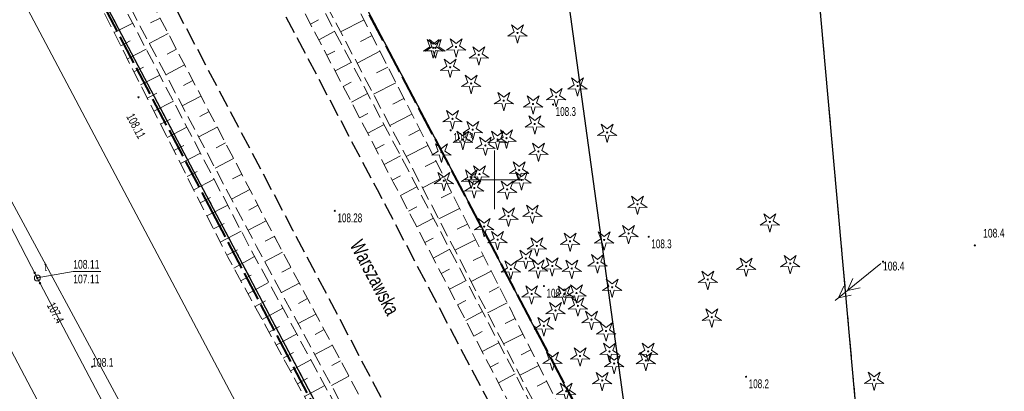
# Model space of a CAD drawing. Header units: metres. Extents: x 7529521 to 7531797, y 5723878 to 5728074.
# Tile 78 of 90: x 7529810 to 7529893, y 5727532 to 5727564. Entities that reach past the tile are written whole.
import ezdxf
from ezdxf.enums import TextEntityAlignment as Align

# ---------------------------------------------------------------- set-up
doc = ezdxf.new("R2010")
doc.units = ezdxf.units.M
for name, pattern in [('11', [3, 2.5, -0.5]), ('4_1', [0]), ('4_SUPE_01', [0]), ('4_SUPT_01', [0]), ('4_SUPW_01', [0]), ('GDE', [0]), ('GUK', [2, 1.5, -0.5]), ('GUZ', [1, 0.5, -0.5]), ('L_0_05', [1.75, 1.25, -0.5]), ('L_0_06', [2, 1.5, -0.5])]:
    doc.linetypes.add(name, pattern=pattern)
doc.layers.get('0').update_dxf_attribs({"color": 252})
for name, color, linetype, lineweight in [('Dzialki', 80, 'GDE', 30), ('jezdnia', 252, 'L_0_06', 18), ('k', 252, 'Continuous', 18), ('Kontury', 252, 'GUK', 18), ('KTUL_E_T_0', 252, 'Continuous', 25), ('MPZP', 130, '11', 40), ('RTPW_T_0', 252, 'Continuous', 15), ('RTPW_T_1', 252, 'Continuous', 15), ('skarpa nieumocniona', 252, 'L_0_05', 18), ('SUPE_L_1', 240, '4_SUPE_01', 18), ('SUPE_L_2', 240, '4_SUPE_01', 18), ('SUPT_L_0', 30, '4_SUPT_01', 18), ('SUPW_L_2', 150, '4_SUPW_01', 18), ('SUTT_T_0', 30, 'Continuous', 18), ('SUUT_E_T_9', 30, 'Continuous', 15), ('SUUT_T_1', 30, 'Continuous', 18), ('Uzytki', 252, 'GUZ', 18), ('wysokosci_naturalne', 7, 'Continuous', 18), ('wysokosci_sztuczne', 7, 'Continuous', 18)]:
    doc.layers.add(name, color=color, linetype=linetype, lineweight=lineweight)
doc.styles.get("Standard").update_dxf_attribs({"font": 'arial.ttf'})

# ---------------------------------------------------------------- blocks, each defined once
blk = doc.blocks.new('2_RTPW02')
at = {"linetype": 'Continuous'}
blk.add_circle((0, 0), 0.045, dxfattribs=at)
blk = doc.blocks.new('2_RTPW01')
at = {"linetype": 'Continuous'}
blk.add_circle((0, 0), 0.045, dxfattribs=at)
blk = doc.blocks.new('4_SUPS01_07')
at = {"linetype": 'Continuous'}
blk.add_circle((0, 0), 0.0625, dxfattribs=at)
blk = doc.blocks.new('4_SUUS15_07')
at = {"linetype": 'Continuous'}
blk.add_circle((0, 0), 0.25, dxfattribs=at)
blk = doc.blocks.new('OBOP01_01')
at = {"linetype": 'Continuous', "lineweight": 18}
blk.add_hatch(color=0, dxfattribs=at).paths.add_polyline_path([(0, -0.1, 1), (0, 0.1, 1)])
at = {"color": 0, "linetype": 'Continuous', "lineweight": 18, "flags": 128}
blk.add_lwpolyline([(0, -1.74), (-0.35, -0.48), (-1.65, -0.54), (-0.57, 0.18), (-1.02, 1.4), (0, 0.6), (1.02, 1.4), (0.57, 0.18), (1.65, -0.54), (0.35, -0.48), (0, -1.74)], dxfattribs=at)
at = {"color": 0, "linetype": 'Continuous', "lineweight": 18}
blk.add_circle((0, 0), 0.1, dxfattribs=at)
blk = doc.blocks.new('RTPW01')
at = {"linetype": 'Continuous', "lineweight": 13}
blk.add_hatch(color=0, dxfattribs=at).paths.add_polyline_path([(0, -0.09, 1), (0, 0.09, 1)])
at = {"color": 0, "linetype": 'Continuous', "lineweight": 13}
blk.add_circle((0, 0), 0.0906, dxfattribs=at)
blk = doc.blocks.new('RTPW02')
at = {"linetype": 'Continuous', "lineweight": 13}
blk.add_hatch(color=0, dxfattribs=at).paths.add_polyline_path([(0, -0.09, 1), (0, 0.09, 1)])
at = {"color": 0, "linetype": 'Continuous', "lineweight": 13}
blk.add_circle((0, 0), 0.0906, dxfattribs=at)

msp = doc.modelspace()

# ---------------------------------------------------------------- linework, layer by layer
at = {"layer": 'Dzialki'}
for p, q in [((7529883.55, 5727438.51), (7529764.49, 5727664.25)), ((7529862.56, 5727519.97), (7529842.662, 5727664.508)), ((7529885.83, 5727475.19), (7529874.1, 5727605.344)), ((7529834.29, 5727573.74), (7529847.41, 5727548.8)), ((7529847.41, 5727548.8), (7529862.56, 5727519.97))]:
    msp.add_line(p, q, dxfattribs=at)
at = {"layer": 'jezdnia', "color": 251, "lineweight": 30, "flags": 128}
for points in [[(7529691.09, 5727830.87), (7529707.47, 5727799.92), (7529712.07, 5727791.13), (7529726.83, 5727763.24), (7529737.15, 5727743.67), (7529748.49, 5727722.19), (7529759.95, 5727700.53), (7529774.51, 5727673.1), (7529786.56, 5727650.33), (7529799.02, 5727626.67), (7529815.06, 5727596.45), (7529826.26, 5727575.13), (7529839.99, 5727549.18), (7529856.24, 5727518.3), (7529870.76, 5727490.93), (7529880.14, 5727473.23)], [(7529873.09, 5727469.59), (7529863.47, 5727487.68), (7529849.39, 5727514.32), (7529832.85, 5727545.65), (7529819.44, 5727571.03), (7529807.76, 5727593.05), (7529791.96, 5727622.96), (7529779.37, 5727646.68), (7529767.44, 5727669.23), (7529763.72, 5727676.13), (7529752.62, 5727697.22), (7529741.62, 5727718.07), (7529735.02, 5727730.45), (7529729.78, 5727740.26), (7529723.3, 5727752.49), (7529719.93, 5727759.11), (7529704.22, 5727788.65), (7529700.19, 5727796.33), (7529683.78, 5727827.48)]]:
    msp.add_lwpolyline(points, dxfattribs=at)
at = {"layer": 'k', "linetype": 'Continuous', "lineweight": 18, "flags": 128}
for points in [[(7529850, 5727547.5), (7529850, 5727552.5)], [(7529847.5, 5727550), (7529852.5, 5727550)]]:
    msp.add_lwpolyline(points, dxfattribs=at)
at = {"layer": 'Kontury'}
for p, q in [((7529883.55, 5727438.51), (7529764.49, 5727664.25)), ((7529885.83, 5727475.19), (7529874.1, 5727605.344)), ((7529834.29, 5727573.74), (7529847.41, 5727548.8)), ((7529847.41, 5727548.8), (7529862.56, 5727519.97))]:
    msp.add_line(p, q, dxfattribs=at)
at = {"layer": 'MPZP'}
for points in [[(7529734.002, 5727757.724), (7529748.647, 5727733.924), (7529757.941, 5727716.335), (7529815.493, 5727609.144), (7529862.662, 5727519.935), (7529885.936, 5727475.22), (7529924.912, 5727399.134), (7529950.077, 5727351.576), (7529994.411, 5727268.312), (7530012.901, 5727233.03), (7530025.434, 5727235.532), (7530024.847, 5727266.417), (7530016.159, 5727335.096)], [(7529930.787, 5727330.978), (7529938.191, 5727335.089), (7529919.772, 5727369.926), (7529878.964, 5727446.926), (7529849.379, 5727502.629), (7529826.25, 5727546.699), (7529777.188, 5727639.718), (7529755.108, 5727681.966)]]:
    msp.add_lwpolyline(points, dxfattribs=at)
at = {"layer": 'skarpa nieumocniona', "color": 252, "lineweight": 18, "flags": 128}
for points in [[(7529873.95, 5727492.02), (7529883.15, 5727474.73), (7529881.53, 5727473.69), (7529872.27, 5727491.4), (7529857.46, 5727519.14), (7529841.38, 5727549.79), (7529827.75, 5727575.78), (7529816.4, 5727596.89), (7529800.43, 5727627.4), (7529788.07, 5727650.98), (7529775.85, 5727673.83), (7529761.3, 5727701.31), (7529749.89, 5727722.83), (7529745.5, 5727731.66), (7529738.59, 5727744.81), (7529734.71, 5727751.78), (7529721.04, 5727777.76), (7529718.78, 5727785.32), (7529719.26, 5727785.97), (7529720.21, 5727785.32), (7529722.57, 5727778.44), (7529735.98, 5727752.58), (7529740.01, 5727745.83), (7529746.87, 5727731.94), (7529751.37, 5727723.57), (7529762.58, 5727702.14), (7529777.07, 5727674.48), (7529789.27, 5727651.65), (7529801.89, 5727628.09), (7529817.98, 5727597.91), (7529829.11, 5727576.38), (7529842.73, 5727550.66), (7529858.69, 5727520.28)], [(7529858.92, 5727520.36), (7529843.13, 5727550.74), (7529829.54, 5727576.54), (7529818.17, 5727598.1), (7529802.25, 5727628.37), (7529789.72, 5727651.74), (7529777.43, 5727674.73), (7529763.01, 5727702.36), (7529751.66, 5727723.77), (7529747.02, 5727732.68), (7529742.07, 5727742.55), (7529740.3, 5727746.07), (7529736.28, 5727752.79), (7529722.96, 5727778.55), (7529720.51, 5727785.62), (7529720.17, 5727786.62), (7529721.18, 5727786.48), (7529724.18, 5727779.07), (7529737.32, 5727753.55), (7529741.39, 5727746.1), (7529742.57, 5727742.92), (7529747.41, 5727733.07), (7529748.3, 5727732.22), (7529752.64, 5727724.24), (7529763.4, 5727702.64), (7529778.13, 5727675.21), (7529790.55, 5727652.18), (7529803.03, 5727628.86), (7529819.57, 5727598.9), (7529831.73, 5727577.64), (7529844.97, 5727551.67), (7529860.4, 5727521.06), (7529876.28, 5727494.45), (7529882.07, 5727494.15), (7529885.62, 5727490.52), (7529890.11, 5727480.28), (7529885.98, 5727473.4), (7529884.03, 5727475.04), (7529874.36, 5727492.23)], [(7529846.8, 5727512.64), (7529829.72, 5727544.31), (7529816.42, 5727569.45), (7529804.91, 5727591.65), (7529789.16, 5727621.57), (7529776.58, 5727645.33), (7529764.97, 5727667.76), (7529760.01, 5727677.05), (7529759.96, 5727677.9), (7529761.51, 5727677.21), (7529766.14, 5727668.43), (7529777.93, 5727645.98), (7529790.57, 5727622.09), (7529806.32, 5727592.32), (7529818.12, 5727570.22), (7529831.27, 5727545.1), (7529848.11, 5727513.6), (7529862.06, 5727486.96), (7529871.59, 5727468.94), (7529870.28, 5727468.2), (7529860.61, 5727486.33)], [(7529870.07, 5727468.11), (7529868.75, 5727467.29), (7529858.89, 5727485.31), (7529844.74, 5727511.64), (7529827.24, 5727543.46), (7529814.57, 5727568.44), (7529803.32, 5727591.22), (7529787.67, 5727620.56), (7529775.56, 5727644.97), (7529763.83, 5727667.21), (7529758.27, 5727676.87), (7529759, 5727677.39), (7529759.52, 5727676.72), (7529764.61, 5727667.54), (7529776.27, 5727645.22), (7529788.77, 5727621.28), (7529804.47, 5727591.5), (7529816.06, 5727569.24), (7529829.17, 5727544.17), (7529846.44, 5727512.43), (7529860.26, 5727486.07)]]:
    msp.add_lwpolyline(points, close=True, dxfattribs=at)
at = {"layer": 'skarpa nieumocniona', "color": 252, "linetype": 'Continuous', "lineweight": 18, "flags": 128}
for points in [[(7529821.497, 5727563.775), (7529820.684, 5727563.35)], [(7529834.318, 5727563.257), (7529834.999, 5727563.614)], [(7529838.882, 5727563.61), (7529836.889, 5727562.594)], [(7529817.57, 5727562.529), (7529819.153, 5727563.332)], [(7529835.015, 5727561.928), (7529836.383, 5727562.645)], [(7529818.135, 5727561.414), (7529818.934, 5727561.819)], [(7529822.192, 5727562.446), (7529820.573, 5727561.599)], [(7529839.563, 5727562.273), (7529838.576, 5727561.77)], [(7529818.701, 5727560.3), (7529820.311, 5727561.116)], [(7529822.887, 5727561.117), (7529822.081, 5727560.695)], [(7529835.712, 5727560.6), (7529836.398, 5727560.96)], [(7529840.244, 5727560.937), (7529838.287, 5727559.94)], [(7529819.266, 5727559.185), (7529820.078, 5727559.596)], [(7529823.583, 5727559.788), (7529821.976, 5727558.948)], [(7529836.409, 5727559.272), (7529837.787, 5727559.994)], [(7529840.925, 5727559.6), (7529839.955, 5727559.106)], [(7529819.832, 5727558.07), (7529821.469, 5727558.9)], [(7529824.278, 5727558.459), (7529823.478, 5727558.04)], [(7529837.105, 5727557.943), (7529837.797, 5727558.306)], [(7529841.606, 5727558.264), (7529839.685, 5727557.285)], [(7529820.397, 5727556.955), (7529821.222, 5727557.374)], [(7529824.973, 5727557.13), (7529823.38, 5727556.296)], [(7529837.802, 5727556.615), (7529839.191, 5727557.343)], [(7529842.287, 5727556.927), (7529841.335, 5727556.442)], [(7529820.962, 5727555.84), (7529822.627, 5727556.684)], [(7529821.528, 5727554.725), (7529822.367, 5727555.151)], [(7529825.668, 5727555.8), (7529824.875, 5727555.385)], [(7529838.499, 5727555.286), (7529839.196, 5727555.652)], [(7529842.968, 5727555.591), (7529841.083, 5727554.63)], [(7529822.093, 5727553.611), (7529823.784, 5727554.468)], [(7529826.364, 5727554.471), (7529824.783, 5727553.644)], [(7529839.195, 5727553.958), (7529840.595, 5727554.692)], [(7529843.649, 5727554.254), (7529842.715, 5727553.779)], [(7529822.658, 5727552.496), (7529823.511, 5727552.928)], [(7529827.059, 5727553.142), (7529826.272, 5727552.73)], [(7529839.892, 5727552.63), (7529840.595, 5727552.998)], [(7529844.33, 5727552.918), (7529842.481, 5727551.975)], [(7529823.224, 5727551.381), (7529824.942, 5727552.252)], [(7529827.754, 5727551.813), (7529826.186, 5727550.993)], [(7529840.589, 5727551.301), (7529842, 5727552.041)], [(7529845.011, 5727551.581), (7529844.093, 5727551.118)], [(7529823.789, 5727550.266), (7529824.655, 5727550.705)], [(7529824.355, 5727549.151), (7529826.1, 5727550.037)], [(7529828.449, 5727550.484), (7529827.669, 5727550.076)], [(7529841.285, 5727549.973), (7529841.994, 5727550.344)], [(7529845.686, 5727550.242), (7529843.867, 5727549.324)], [(7529841.982, 5727548.644), (7529843.4, 5727549.388)], [(7529824.92, 5727548.036), (7529825.8, 5727548.483)], [(7529829.145, 5727549.155), (7529827.59, 5727548.341)], [(7529846.361, 5727548.902), (7529845.46, 5727548.448)], [(7529825.485, 5727546.922), (7529827.258, 5727547.821)], [(7529829.84, 5727547.826), (7529829.066, 5727547.421)], [(7529842.679, 5727547.316), (7529843.388, 5727547.688)], [(7529847.037, 5727547.563), (7529845.25, 5727546.662)], [(7529843.375, 5727545.988), (7529844.795, 5727546.732)], [(7529826.051, 5727545.807), (7529826.944, 5727546.26)], [(7529830.535, 5727546.497), (7529828.993, 5727545.69)], [(7529847.712, 5727546.224), (7529846.827, 5727545.777)], [(7529826.616, 5727544.692), (7529828.416, 5727545.605)], [(7529831.231, 5727545.167), (7529830.463, 5727544.766)], [(7529844.072, 5727544.659), (7529844.783, 5727545.032)], [(7529848.387, 5727544.884), (7529846.633, 5727544)], [(7529827.182, 5727543.577), (7529828.088, 5727544.037)], [(7529827.78, 5727542.48), (7529829.554, 5727543.456)], [(7529831.937, 5727543.844), (7529830.414, 5727543.03)], [(7529844.769, 5727543.331), (7529846.191, 5727544.077)], [(7529849.063, 5727543.545), (7529848.194, 5727543.107)], [(7529832.645, 5727542.521), (7529831.885, 5727542.115)], [(7529828.383, 5727541.385), (7529829.267, 5727541.871)], [(7529845.466, 5727542.002), (7529846.177, 5727542.376)], [(7529849.738, 5727542.205), (7529848.017, 5727541.338)], [(7529828.985, 5727540.289), (7529830.75, 5727541.26)], [(7529833.352, 5727541.199), (7529831.837, 5727540.389)], [(7529846.162, 5727540.674), (7529847.586, 5727541.421)], [(7529850.413, 5727540.866), (7529849.561, 5727540.436)], [(7529829.587, 5727539.194), (7529830.467, 5727539.678)], [(7529834.059, 5727539.876), (7529833.304, 5727539.472)], [(7529846.859, 5727539.346), (7529847.571, 5727539.719)], [(7529851.089, 5727539.527), (7529849.4, 5727538.676)], [(7529830.19, 5727538.099), (7529831.945, 5727539.064)], [(7529834.766, 5727538.553), (7529833.261, 5727537.748)], [(7529847.556, 5727538.017), (7529848.982, 5727538.765)], [(7529830.792, 5727537.003), (7529831.667, 5727537.485)], [(7529851.764, 5727538.187), (7529850.928, 5727537.766)], [(7529831.394, 5727535.908), (7529833.14, 5727536.868)], [(7529835.474, 5727537.23), (7529834.723, 5727536.829)], [(7529848.252, 5727536.689), (7529848.966, 5727537.063)], [(7529852.439, 5727536.848), (7529850.784, 5727536.013)], [(7529836.181, 5727535.908), (7529834.684, 5727535.107)], [(7529848.949, 5727535.361), (7529850.377, 5727536.109)], [(7529831.997, 5727534.813), (7529832.867, 5727535.292)], [(7529853.114, 5727535.508), (7529852.295, 5727535.095)], [(7529832.599, 5727533.718), (7529834.336, 5727534.673)], [(7529836.888, 5727534.585), (7529836.142, 5727534.186)], [(7529849.646, 5727534.032), (7529850.36, 5727534.407)], [(7529853.79, 5727534.169), (7529852.167, 5727533.351)], [(7529837.595, 5727533.262), (7529836.108, 5727532.467)], [(7529850.342, 5727532.704), (7529851.772, 5727533.454)], [(7529833.202, 5727532.622), (7529834.067, 5727533.099)], [(7529833.804, 5727531.527), (7529835.531, 5727532.477)], [(7529854.465, 5727532.83), (7529853.662, 5727532.425)]]:
    msp.add_lwpolyline(points, dxfattribs=at)
at = {"layer": 'SUPE_L_1', "linetype": '4_SUPE_01'}
msp.add_line((7529825.44, 5727517.48), (7529804.97, 5727555.24), dxfattribs=at)
at = {"layer": 'SUPE_L_2', "linetype": '4_SUPE_01'}
for p, q in [((7529879.068, 5727539.706), (7529882.946, 5727542.862)), ((7529879.34, 5727539.927), (7529879.8, 5727540.946)), ((7529880.115, 5727540.558), (7529880.575, 5727541.577)), ((7529880.115, 5727540.558), (7529881.207, 5727540.801)), ((7529879.34, 5727539.927), (7529880.431, 5727540.17))]:
    msp.add_line(p, q, dxfattribs=at)
at = {"layer": 'SUPT_L_0', "linetype": '4_SUPT_01'}
for p, q in [((7529836.11, 5727515.62), (7529737.4, 5727702.05)), ((7529790.82, 5727580.58), (7529811.02, 5727541.63)), ((7529811.02, 5727541.63), (7529832.32, 5727501.23))]:
    msp.add_line(p, q, dxfattribs=at)
at = {"layer": 'SUPW_L_2', "linetype": '4_SUPW_01'}
msp.add_line((7529786.2, 5727578.08), (7529812.47, 5727528.5), dxfattribs=at)
at = {"layer": 'SUPW_L_2', "linetype": '4_1'}
msp.add_line((7529786.2, 5727578.08), (7529812.47, 5727528.5), dxfattribs=at)
at = {"layer": 'SUTT_T_0', "linetype": 'Continuous'}
for p, q in [((7529811.02, 5727541.63), (7529814.08, 5727542.17)), ((7529814.08, 5727542.17), (7529816.441, 5727542.17))]:
    msp.add_line(p, q, dxfattribs=at)
at = {"layer": 'Uzytki'}
for p, q in [((7529764.49, 5727664.25), (7529883.55, 5727438.51)), ((7529876.1, 5727494.21), (7529834.29, 5727573.74))]:
    msp.add_line(p, q, dxfattribs=at)
at = {"layer": 'wysokosci_naturalne', "color": 252}
for p in [(7529855, 5727556.41), (7529846.27, 5727554.21), (7529863.16, 5727545.14), (7529854.22, 5727540.94), (7529871.46, 5727533.22)]:
    msp.add_point(p, dxfattribs=at)
at = {"layer": 'wysokosci_sztuczne', "color": 252}
msp.add_point((7529836.39, 5727547.35), dxfattribs=at)

# ---------------------------------------------------------------- block references
at = {"color": 74, "linetype": 'Continuous', "xscale": 0.5, "yscale": 0.5, "zscale": 0.5}
for p in [(7529851.965, 5727562.501), (7529844.791, 5727561.233), (7529844.964, 5727561.232), (7529846.732, 5727561.307), (7529848.664, 5727560.631), (7529846.228, 5727559.574), (7529848.016, 5727558.198), (7529857.097, 5727557.986), (7529855.264, 5727557.072), (7529850.797, 5727556.729), (7529853.299, 5727556.449), (7529846.425, 5727555.19), (7529853.441, 5727554.744), (7529848.151, 5727554.264), (7529851.027, 5727553.536), (7529859.623, 5727554.028), (7529847.318, 5727553.428), (7529849.228, 5727552.92), (7529850.274, 5727553.426), (7529845.478, 5727552.35), (7529853.754, 5727552.41), (7529848.725, 5727550.485), (7529852.109, 5727550.813), (7529845.692, 5727549.917), (7529848.032, 5727550.13), (7529852.307, 5727549.982), (7529848.284, 5727549.29), (7529851.087, 5727549.182), (7529862.211, 5727547.905), (7529851.209, 5727546.893), (7529853.237, 5727547.135), (7529849.129, 5727546.003), (7529873.488, 5727546.405), (7529861.448, 5727545.413), (7529850.274, 5727544.893), (7529853.616, 5727544.362), (7529856.453, 5727544.758), (7529859.366, 5727544.872), (7529852.676, 5727543.292), (7529854.936, 5727542.657), (7529858.793, 5727542.919), (7529871.465, 5727542.631), (7529875.235, 5727542.859), (7529851.405, 5727542.395), (7529853.727, 5727542.47), (7529856.592, 5727542.442), (7529868.192, 5727541.504), (7529853.178, 5727540.265), (7529855.951, 5727540.243), (7529857, 5727540.349), (7529860.048, 5727540.839), (7529857.126, 5727539.253), (7529855.215, 5727538.856), (7529858.288, 5727538.091), (7529868.531, 5727538.294), (7529854.222, 5727537.554), (7529859.52, 5727537.118), (7529859.814, 5727535.372), (7529863.112, 5727535.381), (7529854.944, 5727534.611), (7529857.305, 5727534.989), (7529860.221, 5727534.343), (7529862.916, 5727534.596), (7529859.199, 5727532.893), (7529882.383, 5727532.922), (7529856.118, 5727531.98)]:
    msp.add_blockref('OBOP01_01', p, dxfattribs=at)
at = {"layer": 'RTPW_T_0'}
for p in [(7529890.97, 5727544.41), (7529883.14, 5727543.02), (7529815.69, 5727534.07)]:
    msp.add_blockref('2_RTPW01', p, dxfattribs=at)
at = {"layer": 'RTPW_T_1'}
msp.add_blockref('2_RTPW02', (7529819.65, 5727557.02), dxfattribs=at)
at = {"layer": 'SUTT_T_0'}
for p in [(7529810.79, 5727542.07), (7529811.02, 5727541.63), (7529811.25, 5727541.19)]:
    msp.add_blockref('4_SUPS01_07', p, dxfattribs=at)
at = {"layer": 'SUUT_T_1'}
msp.add_blockref('4_SUUS15_07', (7529811.02, 5727541.63), dxfattribs=at)
at = {"layer": 'wysokosci_naturalne', "color": 252, "linetype": 'Continuous', "xscale": 0.5, "yscale": 0.5, "zscale": 0.5}
for p in [(7529855, 5727556.41), (7529846.27, 5727554.21), (7529863.16, 5727545.14), (7529854.22, 5727540.94), (7529871.46, 5727533.22)]:
    msp.add_blockref('RTPW01', p, dxfattribs=at)
at = {"layer": 'wysokosci_sztuczne', "color": 252, "linetype": 'Continuous', "xscale": 0.5, "yscale": 0.5, "zscale": 0.5}
msp.add_blockref('RTPW02', (7529836.39, 5727547.35), dxfattribs=at)

# ---------------------------------------------------------------- texts
at = {"layer": 'KTUL_E_T_0', "width": 0.7}
msp.add_text('Warszawska', height=1.25, rotation=297.86, dxfattribs=at).set_placement((7529839.83, 5727541.69), align=Align.MIDDLE)
at = {"layer": 'RTPW_T_0', "width": 0.7}
msp.add_text('108.4', height=0.75, rotation=1.07001, dxfattribs=at).set_placement((7529891.68, 5727545.06))
msp.add_text('108.4', height=0.75, dxfattribs=at).set_placement((7529883.14, 5727543.02), align=Align.TOP_LEFT)
msp.add_text('108.1', height=0.75, dxfattribs=at).set_placement((7529815.69, 5727534.07))
at = {"layer": 'RTPW_T_1', "width": 0.7}
msp.add_text('108.11', height=0.75, rotation=298.09, dxfattribs=at).set_placement((7529818.58, 5727555.39))
at = {"layer": 'SUTT_T_0', "width": 0.7}
for s, p in [('108.11', (7529814.08, 5727543.17)), ('107.11', (7529814.08, 5727541.92))]:
    msp.add_text(s, height=0.75, dxfattribs=at).set_placement(p, align=Align.TOP_LEFT)
msp.add_text('107.4', height=0.75, rotation=297.8, dxfattribs=at).set_placement((7529812.15, 5727539.48), align=Align.MIDDLE_LEFT)
at = {"layer": 'SUUT_E_T_9', "width": 0.7}
msp.add_text('t', height=0.75, dxfattribs=at).set_placement((7529811.62, 5727542.23))
at = {"layer": 'wysokosci_naturalne', "color": 252, "lineweight": 15, "width": 0.66}
for s, p in [('108.3', (7529855.225, 5727555.435)), ('108.3', (7529846.495, 5727553.235)), ('108.3', (7529863.385, 5727544.165)), ('108.3', (7529854.445, 5727539.965)), ('108.2', (7529871.685, 5727532.245))]:
    msp.add_text(s, height=0.75, dxfattribs=at).set_placement(p)
at = {"layer": 'wysokosci_sztuczne', "color": 252, "lineweight": 15, "width": 0.66}
msp.add_text('108.28', height=0.75, dxfattribs=at).set_placement((7529836.615, 5727546.375))

doc.saveas('drawing.dxf')
